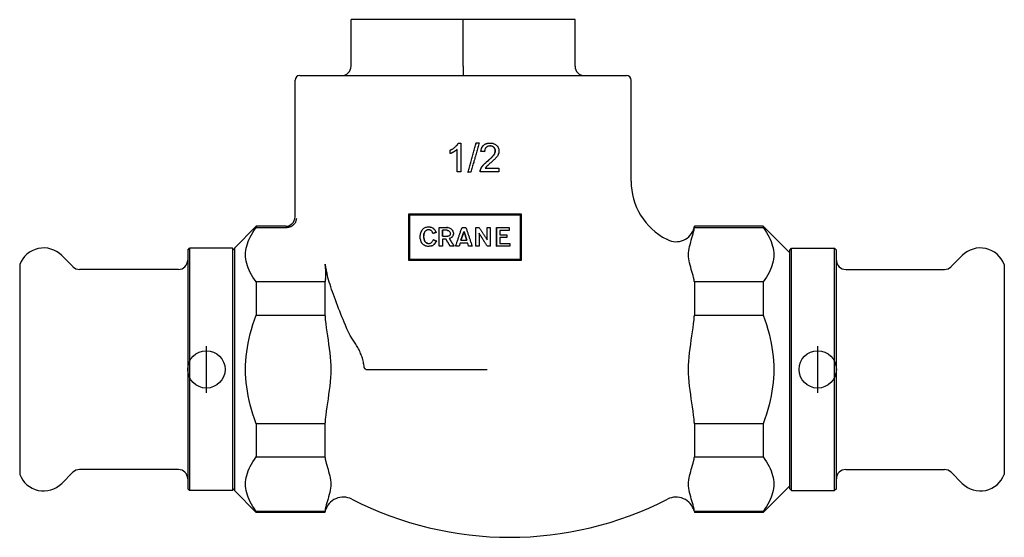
# Model space of a CAD drawing. Header units: millimetres. Extents: x -57 to 3539, y 51 to 338.
# Tile 1 of 3: x 154 to 259, y 197 to 252. Entities that reach past the tile are written whole.
import ezdxf

# ---------------------------------------------------------------- set-up
doc = ezdxf.new("R2010")
doc.units = ezdxf.units.MM
doc.layers.add('DETAIL', color=2, linetype='Continuous')
doc.layers.add('ORIGIN', color=6, linetype='Continuous')

msp = doc.modelspace()

# ---------------------------------------------------------------- linework, layer by layer
at = {"layer": 'DETAIL'}
for p, q in [((201.33, 252.02), (189.33, 252.02)), ((189.33, 247.02), (189.33, 252.02)), ((213.33, 252.02), (201.33, 252.02)), ((201.33, 247.02), (201.33, 252.02)), ((213.33, 247.02), (213.33, 252.02)), ((201.33, 247.02), (201.33, 246.02)), ((183.83, 246.02), (218.83, 246.02)), ((183.33, 230.87), (183.33, 245.52)), ((219.33, 234.71), (219.33, 245.52)), ((200.84, 238.79), (201.08, 238.79)), ((201.08, 238.79), (201.08, 238.79)), ((201.08, 238.79), (201.08, 235.72)), ((201.08, 238.79), (201.08, 235.72)), ((202.75, 238.83), (202.75, 238.83)), ((202.75, 238.83), (203.06, 238.83)), ((204.22, 238.79), (204.24, 238.79)), ((199.95, 237.66), (199.95, 238.02)), ((199.96, 237.66), (199.95, 237.66)), ((200.7, 235.72), (200.7, 238.11)), ((203.24, 237.9), (203.25, 237.9)), ((203.62, 237.86), (203.64, 237.86)), ((201.08, 235.72), (200.7, 235.72)), ((201.08, 235.72), (201.08, 235.72)), ((201.86, 235.67), (201.87, 235.67)), ((202.17, 235.67), (201.87, 235.67)), ((203.17, 235.72), (203.18, 235.72)), ((205.18, 235.72), (203.18, 235.72)), ((203.22, 235.98), (203.23, 235.98)), ((203.7, 236.08), (205.18, 236.08)), ((205.18, 236.08), (205.18, 235.72)), ((195.47, 231.18), (195.47, 226.23)), ((207.61, 231.18), (195.47, 231.18)), ((207.5, 231.07), (195.57, 231.07)), ((195.57, 226.34), (195.57, 231.07)), ((195.6, 231.07), (195.6, 226.34)), ((207.47, 226.34), (207.47, 231.07)), ((207.5, 231.07), (207.5, 226.34)), ((207.61, 226.23), (207.61, 231.18)), ((176.83, 227.52), (179.18, 229.87)), ((179.18, 229.87), (179.18, 229.73)), ((182.33, 229.87), (179.18, 229.87)), ((179.18, 229.73), (182.45, 229.73)), ((196.75, 228.86), (196.76, 228.97)), ((196.76, 228.97), (196.78, 229.07)), ((196.78, 229.07), (196.81, 229.18)), ((196.81, 229.18), (196.86, 229.28)), ((196.86, 229.28), (196.9, 229.37)), ((196.9, 229.37), (196.95, 229.47)), ((196.95, 229.47), (197.01, 229.54)), ((197.01, 229.54), (197.06, 229.6)), ((197.06, 229.6), (197.12, 229.66)), ((197.11, 229.01), (197.1, 228.89)), ((197.15, 229.13), (197.11, 229.01)), ((197.14, 229.01), (197.11, 229.01)), ((197.12, 229.66), (197.19, 229.7)), ((197.14, 229.01), (197.12, 228.89)), ((197.17, 229.13), (197.14, 229.01)), ((197.19, 229.22), (197.15, 229.13)), ((197.17, 229.13), (197.15, 229.13)), ((197.21, 229.22), (197.17, 229.13)), ((197.19, 229.7), (197.27, 229.73)), ((197.23, 229.29), (197.19, 229.22)), ((197.21, 229.22), (197.19, 229.22)), ((197.25, 229.29), (197.21, 229.22)), ((197.28, 229.35), (197.23, 229.29)), ((197.25, 229.29), (197.23, 229.29)), ((197.3, 229.35), (197.25, 229.29)), ((197.27, 229.73), (197.34, 229.77)), ((197.33, 229.39), (197.28, 229.35)), ((197.3, 229.35), (197.28, 229.35)), ((197.35, 229.39), (197.3, 229.35)), ((197.39, 229.43), (197.33, 229.39)), ((197.35, 229.39), (197.33, 229.39)), ((197.34, 229.77), (197.42, 229.78)), ((197.41, 229.43), (197.35, 229.39)), ((197.44, 229.46), (197.39, 229.43)), ((197.41, 229.43), (197.39, 229.43)), ((197.46, 229.46), (197.41, 229.43)), ((197.42, 229.78), (197.52, 229.79)), ((197.5, 229.48), (197.44, 229.46)), ((197.46, 229.46), (197.44, 229.46)), ((197.52, 229.48), (197.46, 229.46)), ((197.56, 229.49), (197.5, 229.48)), ((197.52, 229.79), (197.62, 229.8)), ((197.58, 229.49), (197.52, 229.48)), ((197.62, 229.49), (197.56, 229.49)), ((197.64, 229.8), (197.62, 229.8)), ((197.62, 229.8), (197.72, 229.79)), ((197.68, 229.49), (197.62, 229.49)), ((197.64, 229.8), (197.74, 229.79)), ((197.74, 229.48), (197.68, 229.49)), ((197.72, 229.79), (197.81, 229.78)), ((197.74, 229.79), (197.83, 229.78)), ((197.78, 229.47), (197.74, 229.48)), ((197.83, 229.45), (197.78, 229.47)), ((197.83, 229.78), (197.81, 229.78)), ((197.81, 229.78), (197.9, 229.77)), ((197.83, 229.78), (197.92, 229.77)), ((197.86, 229.43), (197.83, 229.45)), ((197.9, 229.4), (197.86, 229.43)), ((197.92, 229.77), (197.9, 229.77)), ((197.9, 229.77), (197.97, 229.74)), ((197.93, 229.38), (197.9, 229.4)), ((197.92, 229.77), (197.99, 229.74)), ((197.96, 229.36), (197.93, 229.38)), ((198.01, 229.3), (197.96, 229.36)), ((197.99, 229.74), (197.97, 229.74)), ((197.97, 229.74), (198.04, 229.71)), ((197.99, 229.74), (198.06, 229.71)), ((198.05, 229.24), (198.01, 229.3)), ((198.06, 229.71), (198.04, 229.71)), ((198.04, 229.71), (198.11, 229.66)), ((198.07, 229.17), (198.05, 229.24)), ((198.06, 229.71), (198.13, 229.66)), ((198.11, 229.09), (198.07, 229.17)), ((198.13, 229.66), (198.11, 229.66)), ((198.11, 229.66), (198.18, 229.61)), ((198.13, 229.09), (198.11, 229.09)), ((198.13, 229.66), (198.19, 229.61)), ((198.19, 229.61), (198.18, 229.61)), ((198.18, 229.61), (198.24, 229.55)), ((198.19, 229.61), (198.25, 229.55)), ((198.25, 229.55), (198.24, 229.55)), ((198.24, 229.55), (198.3, 229.48)), ((198.25, 229.55), (198.31, 229.48)), ((198.31, 229.48), (198.3, 229.48)), ((198.3, 229.48), (198.35, 229.39)), ((198.31, 229.48), (198.36, 229.39)), ((198.36, 229.39), (198.35, 229.39)), ((198.35, 229.39), (198.39, 229.29)), ((198.36, 229.39), (198.4, 229.29)), ((198.4, 229.29), (198.39, 229.29)), ((198.39, 229.29), (198.42, 229.19)), ((198.4, 229.29), (198.44, 229.19)), ((198.44, 229.19), (198.42, 229.19)), ((198.78, 227.74), (198.77, 229.74)), ((198.77, 229.74), (199.53, 229.74)), ((199.13, 228.79), (199.13, 229.44)), ((199.63, 229.44), (199.13, 229.44)), ((199.14, 229.44), (199.14, 228.79)), ((199.54, 229.74), (199.53, 229.74)), ((199.53, 229.74), (199.64, 229.73)), ((199.54, 229.74), (199.65, 229.73)), ((199.63, 229.44), (199.67, 229.43)), ((199.65, 229.73), (199.64, 229.73)), ((199.64, 229.73), (199.74, 229.72)), ((199.65, 229.73), (199.75, 229.72)), ((199.67, 229.43), (199.7, 229.43)), ((199.7, 229.43), (199.73, 229.42)), ((199.73, 229.42), (199.76, 229.4)), ((199.75, 229.72), (199.74, 229.72)), ((199.74, 229.72), (199.83, 229.7)), ((199.75, 229.72), (199.84, 229.7)), ((199.76, 229.4), (199.79, 229.38)), ((199.79, 229.38), (199.82, 229.37)), ((199.82, 229.37), (199.87, 229.32)), ((199.84, 229.7), (199.83, 229.7)), ((199.83, 229.7), (199.91, 229.66)), ((199.84, 229.7), (199.92, 229.66)), ((199.87, 229.32), (199.91, 229.26)), ((199.91, 229.66), (199.99, 229.63)), ((199.91, 229.26), (199.94, 229.19)), ((199.92, 229.66), (199.99, 229.63)), ((199.94, 228.95), (199.92, 228.91)), ((199.94, 229.19), (199.96, 229.13)), ((199.96, 229), (199.94, 228.95)), ((199.96, 229.13), (199.97, 229.06)), ((199.97, 229.06), (199.96, 229)), ((199.99, 229.63), (200.06, 229.58)), ((199.99, 229.63), (199.99, 229.63)), ((199.99, 229.63), (200.05, 229.58)), ((200.06, 229.58), (200.05, 229.58)), ((200.05, 229.58), (200.12, 229.52)), ((200.06, 229.58), (200.12, 229.52)), ((200.12, 229.52), (200.18, 229.45)), ((200.12, 229.52), (200.12, 229.52)), ((200.12, 229.52), (200.18, 229.45)), ((200.18, 229.45), (200.24, 229.35)), ((200.18, 229.45), (200.18, 229.45)), ((200.18, 229.45), (200.24, 229.35)), ((200.24, 229.35), (200.28, 229.24)), ((200.24, 229.35), (200.24, 229.35)), ((200.24, 229.35), (200.27, 229.24)), ((200.28, 228.97), (200.25, 228.9)), ((200.28, 228.97), (200.26, 228.9)), ((200.28, 229.24), (200.27, 229.24)), ((200.27, 229.24), (200.29, 229.13)), ((200.28, 229.24), (200.29, 229.13)), ((200.29, 229.03), (200.28, 228.97)), ((200.29, 229.03), (200.28, 228.97)), ((200.28, 228.97), (200.28, 228.97)), ((200.29, 229.13), (200.29, 229.03)), ((200.29, 229.13), (200.29, 229.13)), ((200.29, 229.13), (200.29, 229.03)), ((200.29, 229.03), (200.29, 229.03)), ((201.11, 228.36), (201.41, 229.28)), ((201.33, 229.03), (201.11, 228.36)), ((201.22, 229.73), (201.64, 229.73)), ((201.45, 229.28), (201.41, 229.28)), ((201.74, 228.36), (201.45, 229.28)), ((201.45, 229.28), (201.74, 228.36)), ((202.7, 227.74), (202.7, 229.73)), ((202.7, 229.73), (202.71, 229.73)), ((202.71, 229.73), (203.05, 229.73)), ((202.71, 227.74), (202.71, 229.73)), ((203.04, 229.13), (203.04, 227.74)), ((203.9, 228.44), (203.9, 229.74)), ((203.9, 229.74), (203.92, 229.74)), ((203.92, 228.42), (203.92, 229.74)), ((203.92, 229.74), (204.25, 229.74)), ((204.25, 229.74), (204.25, 227.74)), ((204.92, 227.73), (204.92, 229.73)), ((204.92, 229.73), (204.94, 229.73)), ((204.94, 229.73), (206.28, 229.73)), ((204.94, 227.73), (204.94, 229.73)), ((206.28, 229.43), (205.27, 229.43)), ((205.27, 229.43), (205.27, 228.94)), ((205.27, 228.94), (206.03, 228.94)), ((206.03, 228.94), (206.03, 228.65)), ((206.28, 229.73), (206.28, 229.43)), ((226.08, 229.69), (226.13, 229.87)), ((226.13, 229.87), (226.13, 229.73)), ((233.48, 229.87), (226.13, 229.87)), ((226.13, 229.73), (233.48, 229.73)), ((233.48, 229.87), (233.48, 229.73)), ((236.33, 227.02), (233.48, 229.87)), ((196.74, 228.76), (196.75, 228.86)), ((196.75, 228.55), (196.74, 228.76)), ((196.79, 228.37), (196.75, 228.55)), ((196.85, 228.2), (196.79, 228.37)), ((197.01, 227.96), (196.93, 228.06)), ((197.08, 227.89), (197.01, 227.96)), ((197.17, 227.83), (197.08, 227.89)), ((197.1, 228.89), (197.09, 228.75)), ((197.11, 228.75), (197.09, 228.75)), ((197.09, 228.75), (197.1, 228.61)), ((197.12, 228.89), (197.1, 228.89)), ((197.12, 228.61), (197.1, 228.61)), ((197.1, 228.61), (197.12, 228.47)), ((197.12, 228.89), (197.11, 228.75)), ((197.11, 228.75), (197.12, 228.61)), ((197.12, 228.61), (197.15, 228.47)), ((197.15, 228.47), (197.12, 228.47)), ((197.12, 228.47), (197.17, 228.33)), ((197.15, 228.47), (197.19, 228.33)), ((197.19, 228.33), (197.17, 228.33)), ((197.17, 228.33), (197.22, 228.23)), ((197.19, 228.33), (197.25, 228.23)), ((197.25, 228.23), (197.22, 228.23)), ((197.22, 228.23), (197.26, 228.19)), ((197.25, 228.23), (197.28, 228.19)), ((197.28, 228.19), (197.26, 228.19)), ((197.26, 228.19), (197.29, 228.15)), ((197.28, 228.19), (197.31, 228.15)), ((197.31, 228.15), (197.29, 228.15)), ((197.29, 228.15), (197.33, 228.12)), ((197.31, 228.15), (197.35, 228.12)), ((197.35, 228.12), (197.33, 228.12)), ((197.33, 228.12), (197.38, 228.09)), ((197.35, 228.12), (197.4, 228.09)), ((197.4, 228.09), (197.38, 228.09)), ((197.38, 228.09), (197.44, 228.06)), ((197.4, 228.09), (197.46, 228.06)), ((197.46, 228.06), (197.44, 228.06)), ((197.44, 228.06), (197.49, 228.04)), ((197.46, 228.06), (197.51, 228.04)), ((197.51, 228.04), (197.49, 228.04)), ((197.49, 228.04), (197.56, 228.03)), ((197.51, 228.04), (197.58, 228.03)), ((197.56, 228.03), (197.63, 228.02)), ((197.58, 228.03), (197.65, 228.02)), ((197.63, 228.02), (197.69, 228.02)), ((197.69, 228.02), (197.75, 228.03)), ((197.75, 228.03), (197.8, 228.05)), ((197.8, 228.05), (197.85, 228.07)), ((197.85, 228.07), (197.9, 228.09)), ((197.9, 228.09), (197.94, 228.12)), ((197.94, 228.12), (197.97, 228.16)), ((197.97, 228.16), (198.01, 228.19)), ((198.01, 228.19), (198.06, 228.26)), ((198.06, 228.26), (198.09, 228.32)), ((198.09, 228.32), (198.12, 228.37)), ((198.12, 228.37), (198.14, 228.42)), ((198.16, 228.42), (198.14, 228.42)), ((198.21, 227.9), (198.16, 227.86)), ((198.23, 227.9), (198.18, 227.86)), ((198.3, 228), (198.21, 227.9)), ((198.23, 227.9), (198.21, 227.9)), ((198.31, 228), (198.23, 227.9)), ((198.36, 228.11), (198.3, 228)), ((198.31, 228), (198.3, 228)), ((198.38, 228.11), (198.31, 228)), ((198.41, 228.2), (198.36, 228.11)), ((198.38, 228.11), (198.36, 228.11)), ((198.43, 228.2), (198.38, 228.11)), ((198.46, 228.29), (198.41, 228.2)), ((198.43, 228.2), (198.41, 228.2)), ((198.47, 228.29), (198.43, 228.2)), ((198.47, 228.29), (198.46, 228.29)), ((199.13, 228.79), (199.71, 228.79)), ((199.49, 228.5), (199.13, 228.5)), ((199.13, 228.5), (199.13, 227.74)), ((199.14, 228.5), (199.14, 227.74)), ((199.76, 228.8), (199.71, 228.79)), ((199.8, 228.82), (199.76, 228.8)), ((199.83, 228.83), (199.8, 228.82)), ((199.86, 228.85), (199.83, 228.83)), ((199.88, 228.87), (199.86, 228.85)), ((199.92, 228.56), (199.86, 228.54)), ((199.87, 228.54), (199.86, 228.54)), ((199.93, 228.56), (199.87, 228.54)), ((199.9, 228.89), (199.88, 228.87)), ((199.92, 228.91), (199.9, 228.89)), ((199.98, 228.59), (199.92, 228.56)), ((199.93, 228.56), (199.92, 228.56)), ((199.98, 228.59), (199.93, 228.56)), ((200.03, 228.61), (199.98, 228.59)), ((200.02, 228.61), (199.98, 228.59)), ((199.98, 228.59), (199.98, 228.59)), ((200.06, 228.65), (200.02, 228.61)), ((200.03, 228.61), (200.02, 228.61)), ((200.07, 228.65), (200.03, 228.61)), ((200.11, 228.67), (200.06, 228.65)), ((200.07, 228.65), (200.06, 228.65)), ((200.11, 228.67), (200.07, 228.65)), ((200.15, 228.71), (200.11, 228.67)), ((200.14, 228.71), (200.11, 228.67)), ((200.11, 228.67), (200.11, 228.67)), ((200.17, 228.74), (200.14, 228.71)), ((200.15, 228.71), (200.14, 228.71)), ((200.17, 228.74), (200.15, 228.71)), ((200.2, 228.77), (200.17, 228.74)), ((200.19, 228.77), (200.17, 228.74)), ((200.17, 228.74), (200.17, 228.74)), ((200.23, 228.83), (200.19, 228.77)), ((200.2, 228.77), (200.19, 228.77)), ((200.23, 228.83), (200.2, 228.77)), ((200.26, 228.9), (200.23, 228.83)), ((200.25, 228.9), (200.23, 228.83)), ((200.23, 228.83), (200.23, 228.83)), ((201.01, 228.06), (200.91, 227.74)), ((201.01, 228.06), (200.91, 227.74)), ((201.84, 228.06), (201.01, 228.06)), ((201.11, 228.36), (201.74, 228.36)), ((201.93, 227.74), (201.83, 228.06)), ((201.93, 227.74), (201.84, 228.06)), ((206.03, 228.65), (205.27, 228.65)), ((205.27, 228.65), (205.27, 228.03)), ((205.27, 228.03), (206.35, 228.03)), ((206.35, 228.03), (206.35, 227.73)), ((171.83, 227.32), (172.03, 227.52)), ((171.83, 227.32), (171.83, 201.72)), ((172.03, 227.52), (172.03, 201.52)), ((176.63, 227.52), (172.03, 227.52)), ((176.63, 227.52), (176.63, 201.52)), ((176.83, 227.32), (176.63, 227.52)), ((176.83, 227.52), (176.83, 201.52)), ((197.27, 227.78), (197.17, 227.83)), ((197.36, 227.75), (197.27, 227.78)), ((197.45, 227.73), (197.36, 227.75)), ((197.55, 227.71), (197.45, 227.73)), ((197.64, 227.71), (197.55, 227.71)), ((197.72, 227.72), (197.64, 227.71)), ((197.66, 227.71), (197.64, 227.71)), ((197.74, 227.72), (197.66, 227.71)), ((197.8, 227.73), (197.72, 227.72)), ((197.74, 227.72), (197.72, 227.72)), ((197.82, 227.73), (197.74, 227.72)), ((197.88, 227.74), (197.8, 227.73)), ((197.9, 227.74), (197.82, 227.73)), ((197.96, 227.76), (197.88, 227.74)), ((197.9, 227.74), (197.88, 227.74)), ((197.97, 227.76), (197.9, 227.74)), ((198.02, 227.78), (197.96, 227.76)), ((197.97, 227.76), (197.96, 227.76)), ((198.04, 227.78), (197.97, 227.76)), ((198.09, 227.82), (198.02, 227.78)), ((198.04, 227.78), (198.02, 227.78)), ((198.11, 227.82), (198.04, 227.78)), ((198.16, 227.86), (198.09, 227.82)), ((198.11, 227.82), (198.09, 227.82)), ((198.18, 227.86), (198.11, 227.82)), ((198.18, 227.86), (198.16, 227.86)), ((199.13, 227.74), (198.78, 227.74)), ((199.14, 227.74), (199.13, 227.74)), ((200.36, 227.74), (199.95, 227.74)), ((200.37, 227.74), (200.36, 227.74)), ((200.91, 227.74), (200.54, 227.74)), ((200.91, 227.74), (200.91, 227.74)), ((202.3, 227.74), (201.93, 227.74)), ((201.93, 227.74), (201.93, 227.74)), ((202.7, 227.74), (202.71, 227.74)), ((203.04, 227.74), (202.71, 227.74)), ((203.91, 227.74), (203.93, 227.74)), ((204.25, 227.74), (203.93, 227.74)), ((204.92, 227.73), (204.94, 227.73)), ((206.35, 227.73), (204.94, 227.73)), ((236.33, 227.32), (236.53, 227.52)), ((236.33, 201.72), (236.33, 227.32)), ((236.53, 201.52), (236.53, 227.52)), ((236.53, 227.52), (241.13, 227.52)), ((241.13, 201.52), (241.13, 227.52)), ((241.33, 227.32), (241.13, 227.52)), ((241.33, 201.72), (241.33, 227.32)), ((159.53, 225.54), (158.33, 226.74)), ((195.47, 226.23), (207.61, 226.23)), ((195.57, 226.34), (207.5, 226.34)), ((253.62, 225.54), (254.82, 226.74)), ((153.83, 225.77), (153.83, 203.27)), ((170.83, 225.24), (160.24, 225.24)), ((242.33, 225.24), (252.91, 225.24)), ((259.33, 203.27), (259.33, 225.77)), ((179.18, 223.9), (179.18, 220.35)), ((186.53, 223.9), (179.18, 223.9)), ((186.53, 223.9), (186.53, 220.35)), ((226.13, 223.9), (226.13, 220.35)), ((233.48, 223.9), (226.13, 223.9)), ((233.48, 223.9), (233.48, 220.35)), ((179.18, 220.35), (186.53, 220.35)), ((226.13, 220.35), (233.48, 220.35)), ((190.93, 214.52), (202.55, 214.52)), ((202.55, 214.52), (203.93, 214.52)), ((179.18, 208.69), (179.18, 205.13)), ((186.53, 208.69), (179.18, 208.69)), ((186.53, 208.69), (186.53, 205.13)), ((226.13, 208.69), (226.13, 205.13)), ((233.48, 208.69), (226.13, 208.69)), ((233.48, 208.69), (233.48, 205.13)), ((179.18, 205.13), (186.53, 205.13)), ((226.13, 205.13), (233.48, 205.13)), ((170.83, 203.79), (160.24, 203.79)), ((242.33, 203.79), (252.91, 203.79)), ((159.53, 203.5), (158.33, 202.29)), ((253.62, 203.5), (254.82, 202.29)), ((171.83, 201.72), (172.03, 201.52)), ((176.63, 201.52), (172.03, 201.52)), ((176.83, 201.72), (176.63, 201.52)), ((176.83, 201.52), (179.18, 199.17)), ((236.33, 202.02), (233.48, 199.17)), ((236.33, 201.72), (236.53, 201.52)), ((236.53, 201.52), (241.13, 201.52)), ((241.33, 201.72), (241.13, 201.52)), ((179.18, 199.3), (179.18, 199.17)), ((186.53, 199.3), (179.18, 199.3)), ((186.53, 199.17), (179.18, 199.17)), ((186.57, 199.34), (186.53, 199.17)), ((186.53, 199.3), (186.53, 199.17)), ((226.08, 199.34), (226.13, 199.17)), ((226.13, 199.3), (226.13, 199.17)), ((233.48, 199.3), (226.13, 199.3)), ((233.48, 199.17), (226.13, 199.17)), ((233.48, 199.3), (233.48, 199.17))]:
    msp.add_line(p, q, dxfattribs=at)
at = {"layer": 'DETAIL', "flags": 128}
for points in [[(199.95, 238.02), (200, 238.05), (200.05, 238.07), (200.1, 238.1), (200.15, 238.13), (200.2, 238.15), (200.25, 238.18), (200.29, 238.21), (200.34, 238.24), (200.38, 238.28), (200.42, 238.31), (200.46, 238.34), (200.5, 238.38), (200.54, 238.41), (200.58, 238.45), (200.61, 238.48), (200.64, 238.52), (200.67, 238.55), (200.7, 238.58), (200.73, 238.62), (200.76, 238.65), (200.78, 238.69), (200.8, 238.72), (200.82, 238.75), (200.84, 238.79)], [(201.86, 235.67), (201.9, 235.8), (201.94, 235.94), (201.97, 236.07), (202.01, 236.2), (202.05, 236.33), (202.08, 236.46), (202.12, 236.59), (202.16, 236.72), (202.19, 236.85), (202.23, 236.99), (202.27, 237.12), (202.3, 237.25), (202.34, 237.38), (202.38, 237.51), (202.42, 237.64), (202.45, 237.77), (202.49, 237.91), (202.53, 238.04), (202.56, 238.17), (202.6, 238.3), (202.64, 238.43), (202.67, 238.56), (202.71, 238.69), (202.75, 238.83)], [(201.87, 235.67), (201.9, 235.8), (201.94, 235.94), (201.98, 236.07), (202.01, 236.2), (202.05, 236.33), (202.09, 236.46), (202.13, 236.59), (202.16, 236.72), (202.2, 236.85), (202.24, 236.99), (202.27, 237.12), (202.31, 237.25), (202.35, 237.38), (202.38, 237.51), (202.42, 237.64), (202.46, 237.77), (202.49, 237.91), (202.53, 238.04), (202.57, 238.17), (202.61, 238.3), (202.64, 238.43), (202.68, 238.56), (202.72, 238.69), (202.75, 238.83)], [(203.06, 238.83), (203.02, 238.69), (202.98, 238.56), (202.95, 238.43), (202.91, 238.3), (202.87, 238.17), (202.83, 238.04), (202.8, 237.91), (202.76, 237.77), (202.72, 237.64), (202.69, 237.51), (202.65, 237.38), (202.61, 237.25), (202.58, 237.12), (202.54, 236.99), (202.5, 236.85), (202.47, 236.72), (202.43, 236.59), (202.39, 236.46), (202.35, 236.33), (202.32, 236.2), (202.28, 236.07), (202.24, 235.94), (202.21, 235.8), (202.17, 235.67)], [(203.24, 237.9), (203.25, 237.97), (203.26, 238.04), (203.27, 238.11), (203.29, 238.17), (203.31, 238.23), (203.33, 238.28), (203.36, 238.34), (203.39, 238.39), (203.42, 238.43), (203.46, 238.48), (203.5, 238.52), (203.54, 238.56), (203.58, 238.6), (203.63, 238.63), (203.68, 238.66), (203.73, 238.69), (203.78, 238.71), (203.84, 238.73), (203.89, 238.75), (203.96, 238.76), (204.02, 238.77), (204.08, 238.78), (204.15, 238.78), (204.22, 238.79)], [(203.25, 237.9), (203.26, 237.97), (203.27, 238.04), (203.28, 238.11), (203.3, 238.17), (203.32, 238.23), (203.35, 238.28), (203.37, 238.34), (203.4, 238.39), (203.43, 238.43), (203.47, 238.48), (203.51, 238.52), (203.55, 238.56), (203.59, 238.6), (203.64, 238.63), (203.69, 238.66), (203.74, 238.69), (203.79, 238.71), (203.85, 238.73), (203.91, 238.75), (203.97, 238.76), (204.03, 238.77), (204.1, 238.78), (204.17, 238.78), (204.24, 238.79)], [(204.23, 238.48), (204.19, 238.48), (204.14, 238.47), (204.1, 238.47), (204.06, 238.46), (204.02, 238.45), (203.99, 238.44), (203.95, 238.42), (203.92, 238.4), (203.89, 238.38), (203.86, 238.36), (203.83, 238.34), (203.8, 238.31), (203.77, 238.29), (203.75, 238.26), (203.73, 238.22), (203.71, 238.19), (203.69, 238.16), (203.68, 238.12), (203.67, 238.08), (203.66, 238.04), (203.65, 238), (203.64, 237.96), (203.64, 237.91), (203.64, 237.86)], [(204.78, 237.95), (204.78, 237.99), (204.77, 238.02), (204.77, 238.05), (204.76, 238.09), (204.75, 238.12), (204.74, 238.15), (204.73, 238.18), (204.71, 238.21), (204.69, 238.24), (204.67, 238.27), (204.65, 238.3), (204.62, 238.32), (204.6, 238.35), (204.57, 238.37), (204.54, 238.39), (204.51, 238.41), (204.48, 238.42), (204.45, 238.44), (204.41, 238.45), (204.38, 238.46), (204.34, 238.47), (204.3, 238.47), (204.26, 238.47), (204.22, 238.48)], [(204.8, 237.95), (204.8, 237.99), (204.79, 238.02), (204.79, 238.06), (204.78, 238.09), (204.77, 238.12), (204.76, 238.15), (204.74, 238.18), (204.73, 238.21), (204.71, 238.24), (204.69, 238.27), (204.67, 238.3), (204.64, 238.32), (204.61, 238.35), (204.58, 238.37), (204.56, 238.39), (204.52, 238.41), (204.49, 238.42), (204.46, 238.44), (204.42, 238.45), (204.39, 238.46), (204.35, 238.47), (204.31, 238.47), (204.27, 238.48), (204.23, 238.48)], [(204.24, 238.79), (204.31, 238.78), (204.38, 238.78), (204.44, 238.77), (204.51, 238.76), (204.57, 238.74), (204.63, 238.72), (204.68, 238.7), (204.74, 238.68), (204.79, 238.65), (204.84, 238.62), (204.88, 238.58), (204.93, 238.54), (204.97, 238.5), (205, 238.46), (205.04, 238.41), (205.07, 238.37), (205.09, 238.32), (205.11, 238.27), (205.13, 238.22), (205.15, 238.17), (205.16, 238.11), (205.17, 238.06), (205.18, 238), (205.18, 237.94)], [(200.7, 238.11), (200.68, 238.09), (200.66, 238.07), (200.63, 238.05), (200.6, 238.02), (200.57, 238), (200.55, 237.98), (200.52, 237.96), (200.48, 237.94), (200.45, 237.92), (200.42, 237.9), (200.38, 237.87), (200.35, 237.85), (200.31, 237.83), (200.27, 237.81), (200.24, 237.79), (200.2, 237.77), (200.17, 237.76), (200.14, 237.74), (200.1, 237.72), (200.07, 237.71), (200.04, 237.69), (200.01, 237.68), (199.98, 237.67), (199.95, 237.66)], [(200.7, 238.11), (200.68, 238.08), (200.66, 238.06), (200.63, 238.04), (200.6, 238.02), (200.58, 238), (200.55, 237.98), (200.52, 237.96), (200.49, 237.94), (200.45, 237.91), (200.42, 237.89), (200.38, 237.87), (200.35, 237.85), (200.31, 237.83), (200.28, 237.81), (200.24, 237.79), (200.21, 237.77), (200.18, 237.75), (200.14, 237.74), (200.11, 237.72), (200.08, 237.71), (200.05, 237.69), (200.02, 237.68), (199.99, 237.67), (199.96, 237.66)], [(203.62, 237.86), (203.61, 237.87), (203.59, 237.87), (203.58, 237.87), (203.56, 237.87), (203.54, 237.87), (203.53, 237.87), (203.51, 237.88), (203.5, 237.88), (203.48, 237.88), (203.46, 237.88), (203.45, 237.88), (203.43, 237.88), (203.42, 237.89), (203.4, 237.89), (203.38, 237.89), (203.37, 237.89), (203.35, 237.89), (203.34, 237.89), (203.32, 237.9), (203.3, 237.9), (203.29, 237.9), (203.27, 237.9), (203.26, 237.9), (203.24, 237.9)], [(203.64, 237.86), (203.62, 237.87), (203.6, 237.87), (203.59, 237.87), (203.57, 237.87), (203.56, 237.87), (203.54, 237.87), (203.52, 237.88), (203.51, 237.88), (203.49, 237.88), (203.48, 237.88), (203.46, 237.88), (203.44, 237.88), (203.43, 237.89), (203.41, 237.89), (203.4, 237.89), (203.38, 237.89), (203.36, 237.89), (203.35, 237.89), (203.33, 237.9), (203.32, 237.9), (203.3, 237.9), (203.28, 237.9), (203.27, 237.9), (203.25, 237.9)], [(203.95, 236.85), (204.03, 236.92), (204.1, 236.98), (204.17, 237.05), (204.24, 237.11), (204.3, 237.16), (204.36, 237.22), (204.41, 237.27), (204.46, 237.32), (204.5, 237.37), (204.54, 237.41), (204.58, 237.46), (204.61, 237.5), (204.63, 237.54), (204.66, 237.58), (204.68, 237.61), (204.7, 237.65), (204.72, 237.69), (204.74, 237.73), (204.75, 237.77), (204.76, 237.8), (204.77, 237.84), (204.77, 237.88), (204.78, 237.91), (204.78, 237.95)], [(203.96, 236.85), (204.04, 236.92), (204.12, 236.98), (204.19, 237.05), (204.25, 237.11), (204.32, 237.16), (204.37, 237.22), (204.43, 237.27), (204.47, 237.32), (204.52, 237.37), (204.56, 237.41), (204.59, 237.46), (204.63, 237.5), (204.65, 237.54), (204.68, 237.58), (204.7, 237.61), (204.72, 237.65), (204.74, 237.69), (204.75, 237.73), (204.77, 237.77), (204.78, 237.8), (204.79, 237.84), (204.79, 237.88), (204.8, 237.91), (204.8, 237.95)], [(205.18, 237.94), (205.18, 237.89), (205.17, 237.85), (205.17, 237.8), (205.16, 237.76), (205.15, 237.71), (205.14, 237.67), (205.12, 237.62), (205.1, 237.58), (205.08, 237.53), (205.06, 237.49), (205.04, 237.44), (205.01, 237.4), (204.97, 237.35), (204.94, 237.3), (204.9, 237.26), (204.86, 237.21), (204.81, 237.16), (204.76, 237.1), (204.7, 237.04), (204.63, 236.98), (204.56, 236.91), (204.47, 236.83), (204.39, 236.75), (204.29, 236.67)], [(203.22, 235.98), (203.23, 236.02), (203.24, 236.05), (203.26, 236.09), (203.28, 236.12), (203.3, 236.16), (203.31, 236.19), (203.34, 236.22), (203.36, 236.26), (203.38, 236.29), (203.41, 236.32), (203.43, 236.36), (203.46, 236.39), (203.49, 236.42), (203.52, 236.46), (203.55, 236.49), (203.59, 236.53), (203.63, 236.57), (203.67, 236.6), (203.71, 236.64), (203.75, 236.68), (203.8, 236.72), (203.84, 236.77), (203.89, 236.81), (203.95, 236.85)], [(203.23, 235.98), (203.24, 236.02), (203.25, 236.05), (203.27, 236.09), (203.29, 236.12), (203.31, 236.16), (203.33, 236.19), (203.35, 236.22), (203.37, 236.26), (203.39, 236.29), (203.42, 236.32), (203.44, 236.36), (203.47, 236.39), (203.5, 236.42), (203.53, 236.46), (203.57, 236.49), (203.6, 236.53), (203.64, 236.57), (203.68, 236.6), (203.72, 236.64), (203.76, 236.68), (203.81, 236.72), (203.86, 236.77), (203.91, 236.81), (203.96, 236.85)], [(204.29, 236.67), (204.23, 236.62), (204.18, 236.58), (204.14, 236.54), (204.09, 236.5), (204.05, 236.47), (204.01, 236.43), (203.98, 236.4), (203.95, 236.38), (203.92, 236.35), (203.9, 236.33), (203.88, 236.31), (203.86, 236.29), (203.84, 236.27), (203.83, 236.25), (203.81, 236.24), (203.8, 236.22), (203.79, 236.2), (203.77, 236.19), (203.76, 236.17), (203.75, 236.15), (203.74, 236.14), (203.72, 236.12), (203.71, 236.1), (203.7, 236.08)], [(203.17, 235.72), (203.17, 235.74), (203.17, 235.75), (203.17, 235.76), (203.17, 235.77), (203.17, 235.78), (203.17, 235.79), (203.17, 235.8), (203.17, 235.81), (203.18, 235.82), (203.18, 235.83), (203.18, 235.85), (203.18, 235.86), (203.18, 235.87), (203.18, 235.88), (203.19, 235.89), (203.19, 235.9), (203.19, 235.91), (203.19, 235.92), (203.2, 235.93), (203.2, 235.94), (203.2, 235.95), (203.21, 235.96), (203.21, 235.97), (203.22, 235.98)], [(203.18, 235.72), (203.18, 235.74), (203.18, 235.75), (203.18, 235.76), (203.18, 235.77), (203.18, 235.78), (203.18, 235.79), (203.18, 235.8), (203.18, 235.81), (203.19, 235.82), (203.19, 235.83), (203.19, 235.85), (203.19, 235.86), (203.19, 235.87), (203.19, 235.88), (203.2, 235.89), (203.2, 235.9), (203.2, 235.91), (203.2, 235.92), (203.21, 235.93), (203.21, 235.94), (203.21, 235.95), (203.22, 235.96), (203.22, 235.97), (203.23, 235.98)], [(183.47, 230.69), (183.46, 230.63), (183.45, 230.57), (183.44, 230.51), (183.43, 230.45), (183.41, 230.4), (183.38, 230.34), (183.36, 230.28), (183.33, 230.23), (183.29, 230.18), (183.26, 230.13), (183.22, 230.08), (183.17, 230.04), (183.13, 229.99), (183.08, 229.95), (183.03, 229.91), (182.98, 229.88), (182.92, 229.85), (182.86, 229.82), (182.81, 229.8), (182.75, 229.78), (182.68, 229.76), (182.62, 229.75), (182.56, 229.74), (182.5, 229.73)], [(179.18, 223.9), (178.99, 224.16), (178.81, 224.42), (178.66, 224.67), (178.53, 224.91), (178.41, 225.16), (178.3, 225.4), (178.22, 225.64), (178.15, 225.88), (178.09, 226.11), (178.06, 226.35), (178.03, 226.58), (178.03, 226.81), (178.03, 227.05), (178.06, 227.28), (178.09, 227.52), (178.15, 227.75), (178.22, 227.99), (178.3, 228.23), (178.41, 228.47), (178.53, 228.71), (178.66, 228.96), (178.81, 229.21), (178.99, 229.47), (179.18, 229.73)], [(182.45, 229.73), (182.45, 229.73), (182.46, 229.73), (182.46, 229.73), (182.46, 229.73), (182.46, 229.73), (182.46, 229.73), (182.47, 229.73), (182.47, 229.73), (182.47, 229.73), (182.47, 229.73), (182.47, 229.73), (182.47, 229.73), (182.48, 229.73), (182.48, 229.73), (182.48, 229.73), (182.48, 229.73), (182.48, 229.73), (182.49, 229.73), (182.49, 229.73), (182.49, 229.73), (182.49, 229.73), (182.49, 229.73), (182.5, 229.73), (182.5, 229.73)], [(198.42, 229.19), (198.41, 229.19), (198.4, 229.19), (198.38, 229.18), (198.37, 229.18), (198.36, 229.17), (198.34, 229.17), (198.33, 229.16), (198.32, 229.16), (198.3, 229.16), (198.29, 229.15), (198.28, 229.15), (198.27, 229.14), (198.25, 229.14), (198.24, 229.13), (198.23, 229.13), (198.21, 229.13), (198.2, 229.12), (198.19, 229.12), (198.17, 229.11), (198.16, 229.11), (198.15, 229.1), (198.13, 229.1), (198.12, 229.1), (198.11, 229.09)], [(198.44, 229.19), (198.43, 229.19), (198.41, 229.19), (198.4, 229.18), (198.39, 229.18), (198.37, 229.17), (198.36, 229.17), (198.35, 229.16), (198.33, 229.16), (198.32, 229.16), (198.31, 229.15), (198.3, 229.15), (198.28, 229.14), (198.27, 229.14), (198.26, 229.13), (198.24, 229.13), (198.23, 229.13), (198.22, 229.12), (198.2, 229.12), (198.19, 229.11), (198.18, 229.11), (198.17, 229.1), (198.15, 229.1), (198.14, 229.1), (198.13, 229.09)], [(200.54, 227.74), (200.56, 227.82), (200.59, 227.91), (200.62, 227.99), (200.65, 228.07), (200.68, 228.15), (200.71, 228.24), (200.73, 228.32), (200.76, 228.4), (200.79, 228.49), (200.82, 228.57), (200.85, 228.65), (200.88, 228.74), (200.9, 228.82), (200.93, 228.9), (200.96, 228.99), (200.99, 229.07), (201.02, 229.15), (201.05, 229.23), (201.07, 229.32), (201.1, 229.4), (201.13, 229.48), (201.16, 229.57), (201.19, 229.65), (201.22, 229.73)], [(201.64, 229.73), (201.67, 229.65), (201.69, 229.57), (201.72, 229.48), (201.75, 229.4), (201.78, 229.32), (201.8, 229.23), (201.83, 229.15), (201.86, 229.07), (201.89, 228.99), (201.91, 228.9), (201.94, 228.82), (201.97, 228.74), (202, 228.65), (202.02, 228.57), (202.05, 228.49), (202.08, 228.4), (202.11, 228.32), (202.13, 228.24), (202.16, 228.15), (202.19, 228.07), (202.22, 227.99), (202.24, 227.91), (202.27, 227.82), (202.3, 227.74)], [(203.93, 227.74), (203.89, 227.8), (203.85, 227.85), (203.82, 227.91), (203.78, 227.97), (203.74, 228.03), (203.7, 228.09), (203.67, 228.14), (203.63, 228.2), (203.59, 228.26), (203.56, 228.32), (203.52, 228.37), (203.48, 228.43), (203.45, 228.49), (203.41, 228.55), (203.37, 228.61), (203.33, 228.66), (203.3, 228.72), (203.26, 228.78), (203.22, 228.84), (203.19, 228.89), (203.15, 228.95), (203.11, 229.01), (203.08, 229.07), (203.04, 229.13)], [(203.91, 227.74), (203.88, 227.8), (203.84, 227.85), (203.8, 227.91), (203.77, 227.97), (203.73, 228.02), (203.69, 228.08), (203.66, 228.14), (203.62, 228.2), (203.59, 228.25), (203.55, 228.31), (203.51, 228.37), (203.48, 228.42), (203.44, 228.48), (203.4, 228.54), (203.37, 228.6), (203.33, 228.65), (203.29, 228.71), (203.26, 228.77), (203.22, 228.83), (203.18, 228.88), (203.15, 228.94), (203.11, 229), (203.07, 229.05), (203.04, 229.11)], [(203.05, 229.73), (203.08, 229.68), (203.12, 229.62), (203.16, 229.57), (203.19, 229.51), (203.23, 229.46), (203.26, 229.4), (203.3, 229.35), (203.34, 229.29), (203.37, 229.24), (203.41, 229.18), (203.45, 229.13), (203.48, 229.07), (203.52, 229.02), (203.56, 228.96), (203.59, 228.91), (203.63, 228.85), (203.66, 228.8), (203.7, 228.74), (203.74, 228.69), (203.77, 228.63), (203.81, 228.58), (203.85, 228.52), (203.88, 228.47), (203.92, 228.42)], [(226.08, 224.14), (226.03, 224.37), (225.98, 224.59), (225.92, 224.8), (225.85, 225.02), (225.78, 225.24), (225.72, 225.47), (225.65, 225.7), (225.59, 225.93), (225.55, 226.15), (225.51, 226.38), (225.49, 226.6), (225.48, 226.81), (225.49, 227.03), (225.51, 227.25), (225.55, 227.47), (225.59, 227.7), (225.65, 227.93), (225.72, 228.16), (225.78, 228.39), (225.85, 228.61), (225.92, 228.83), (225.98, 229.04), (226.03, 229.26), (226.08, 229.49)], [(226.08, 229.49), (226.08, 229.5), (226.08, 229.51), (226.08, 229.52), (226.09, 229.53), (226.09, 229.54), (226.09, 229.55), (226.09, 229.56), (226.09, 229.57), (226.1, 229.58), (226.1, 229.59), (226.1, 229.6), (226.1, 229.61), (226.1, 229.62), (226.11, 229.63), (226.11, 229.64), (226.11, 229.65), (226.11, 229.66), (226.11, 229.67), (226.12, 229.68), (226.12, 229.69), (226.12, 229.7), (226.12, 229.71), (226.12, 229.72), (226.13, 229.73)], [(233.48, 229.73), (233.67, 229.47), (233.84, 229.21), (233.99, 228.96), (234.13, 228.71), (234.24, 228.47), (234.35, 228.23), (234.43, 227.99), (234.5, 227.75), (234.56, 227.52), (234.59, 227.28), (234.62, 227.05), (234.63, 226.81), (234.62, 226.58), (234.59, 226.35), (234.56, 226.11), (234.5, 225.88), (234.43, 225.64), (234.35, 225.4), (234.24, 225.16), (234.13, 224.91), (233.99, 224.67), (233.84, 224.42), (233.67, 224.16), (233.48, 223.9)], [(196.93, 228.06), (196.93, 228.06), (196.92, 228.07), (196.92, 228.07), (196.92, 228.08), (196.91, 228.09), (196.91, 228.09), (196.91, 228.1), (196.9, 228.1), (196.9, 228.11), (196.9, 228.12), (196.89, 228.12), (196.89, 228.13), (196.89, 228.13), (196.88, 228.14), (196.88, 228.15), (196.88, 228.15), (196.87, 228.16), (196.87, 228.16), (196.86, 228.17), (196.86, 228.18), (196.86, 228.18), (196.85, 228.19), (196.85, 228.2), (196.85, 228.2)], [(198.14, 228.42), (198.16, 228.42), (198.17, 228.41), (198.18, 228.41), (198.19, 228.4), (198.21, 228.4), (198.22, 228.39), (198.23, 228.38), (198.25, 228.38), (198.26, 228.37), (198.27, 228.37), (198.29, 228.36), (198.3, 228.36), (198.31, 228.35), (198.33, 228.34), (198.34, 228.34), (198.35, 228.33), (198.36, 228.33), (198.38, 228.32), (198.39, 228.32), (198.4, 228.31), (198.42, 228.3), (198.43, 228.3), (198.44, 228.29), (198.46, 228.29)], [(198.16, 228.42), (198.17, 228.42), (198.19, 228.41), (198.2, 228.41), (198.21, 228.4), (198.22, 228.4), (198.24, 228.39), (198.25, 228.38), (198.26, 228.38), (198.28, 228.37), (198.29, 228.37), (198.3, 228.36), (198.32, 228.36), (198.33, 228.35), (198.34, 228.34), (198.36, 228.34), (198.37, 228.33), (198.38, 228.33), (198.39, 228.32), (198.41, 228.32), (198.42, 228.31), (198.43, 228.3), (198.45, 228.3), (198.46, 228.29), (198.47, 228.29)], [(199.95, 227.74), (199.93, 227.77), (199.91, 227.8), (199.89, 227.83), (199.87, 227.87), (199.86, 227.9), (199.84, 227.93), (199.82, 227.96), (199.8, 227.99), (199.78, 228.02), (199.76, 228.06), (199.74, 228.09), (199.72, 228.12), (199.7, 228.15), (199.68, 228.18), (199.66, 228.22), (199.64, 228.25), (199.62, 228.28), (199.6, 228.31), (199.59, 228.34), (199.57, 228.37), (199.55, 228.41), (199.53, 228.44), (199.51, 228.47), (199.49, 228.5)], [(199.86, 228.54), (199.88, 228.51), (199.9, 228.48), (199.92, 228.44), (199.94, 228.41), (199.96, 228.38), (199.98, 228.34), (200.01, 228.31), (200.03, 228.28), (200.05, 228.24), (200.07, 228.21), (200.09, 228.17), (200.11, 228.14), (200.13, 228.11), (200.15, 228.07), (200.17, 228.04), (200.2, 228.01), (200.22, 227.97), (200.24, 227.94), (200.26, 227.91), (200.28, 227.87), (200.3, 227.84), (200.32, 227.81), (200.34, 227.77), (200.36, 227.74)], [(199.87, 228.54), (199.89, 228.51), (199.91, 228.48), (199.93, 228.44), (199.95, 228.41), (199.97, 228.38), (199.99, 228.34), (200.01, 228.31), (200.03, 228.28), (200.05, 228.24), (200.08, 228.21), (200.1, 228.17), (200.12, 228.14), (200.14, 228.11), (200.16, 228.07), (200.18, 228.04), (200.2, 228.01), (200.22, 227.97), (200.24, 227.94), (200.26, 227.91), (200.29, 227.87), (200.31, 227.84), (200.33, 227.81), (200.35, 227.77), (200.37, 227.74)], [(186.55, 225.8), (186.56, 225.76), (186.56, 225.72), (186.57, 225.68), (186.57, 225.64), (186.58, 225.6), (186.59, 225.56), (186.59, 225.52), (186.6, 225.48), (186.61, 225.44), (186.61, 225.4), (186.62, 225.36), (186.63, 225.32), (186.64, 225.28), (186.65, 225.24), (186.65, 225.2), (186.66, 225.16), (186.67, 225.12), (186.68, 225.08), (186.69, 225.03), (186.7, 224.99), (186.71, 224.95), (186.72, 224.91), (186.73, 224.87), (186.74, 224.82)], [(186.6, 224.27), (186.61, 224.32), (186.62, 224.37), (186.62, 224.42), (186.63, 224.48), (186.64, 224.53), (186.64, 224.59), (186.64, 224.65), (186.64, 224.72), (186.64, 224.78), (186.64, 224.84), (186.64, 224.91), (186.64, 224.97), (186.64, 225.04), (186.63, 225.1), (186.63, 225.17), (186.62, 225.24), (186.61, 225.31), (186.6, 225.38), (186.6, 225.46), (186.59, 225.53), (186.58, 225.6), (186.57, 225.67), (186.56, 225.74), (186.55, 225.8)], [(189.42, 217.88), (189.25, 218.16), (189.07, 218.5), (188.89, 218.87), (188.73, 219.25), (188.59, 219.58), (188.47, 219.87), (188.35, 220.16), (188.24, 220.46), (188.12, 220.76), (188, 221.06), (187.88, 221.37), (187.77, 221.67), (187.65, 221.97), (187.55, 222.26), (187.44, 222.55), (187.35, 222.83), (187.25, 223.1), (187.16, 223.37), (187.08, 223.63), (187, 223.88), (186.93, 224.13), (186.86, 224.37), (186.8, 224.6), (186.74, 224.82)], [(186.57, 224.14), (186.57, 224.13), (186.57, 224.12), (186.57, 224.11), (186.57, 224.1), (186.56, 224.09), (186.56, 224.08), (186.56, 224.07), (186.56, 224.06), (186.56, 224.05), (186.55, 224.04), (186.55, 224.03), (186.55, 224.02), (186.55, 224.01), (186.55, 224), (186.54, 223.99), (186.54, 223.98), (186.54, 223.97), (186.54, 223.96), (186.54, 223.95), (186.53, 223.94), (186.53, 223.93), (186.53, 223.92), (186.53, 223.91), (186.53, 223.9)], [(186.6, 224.27), (186.6, 224.27), (186.6, 224.26), (186.6, 224.26), (186.59, 224.25), (186.59, 224.24), (186.59, 224.24), (186.59, 224.23), (186.59, 224.23), (186.59, 224.22), (186.59, 224.22), (186.59, 224.21), (186.59, 224.21), (186.58, 224.2), (186.58, 224.2), (186.58, 224.19), (186.58, 224.19), (186.58, 224.18), (186.58, 224.17), (186.58, 224.17), (186.58, 224.16), (186.58, 224.16), (186.58, 224.15), (186.57, 224.15), (186.57, 224.14)], [(226.13, 223.9), (226.12, 223.91), (226.12, 223.92), (226.12, 223.93), (226.12, 223.94), (226.12, 223.95), (226.11, 223.96), (226.11, 223.97), (226.11, 223.98), (226.11, 223.99), (226.11, 224), (226.1, 224.01), (226.1, 224.02), (226.1, 224.03), (226.1, 224.04), (226.1, 224.05), (226.09, 224.06), (226.09, 224.07), (226.09, 224.08), (226.09, 224.09), (226.09, 224.1), (226.08, 224.11), (226.08, 224.12), (226.08, 224.13), (226.08, 224.14)], [(179.18, 208.69), (178.99, 209.21), (178.81, 209.72), (178.66, 210.22), (178.53, 210.72), (178.41, 211.2), (178.3, 211.69), (178.22, 212.17), (178.15, 212.64), (178.09, 213.11), (178.06, 213.58), (178.03, 214.05), (178.03, 214.52), (178.03, 214.98), (178.06, 215.45), (178.09, 215.92), (178.15, 216.39), (178.22, 216.87), (178.3, 217.35), (178.41, 217.83), (178.53, 218.32), (178.66, 218.81), (178.81, 219.32), (178.99, 219.83), (179.18, 220.35)], [(186.53, 220.35), (186.53, 220.33), (186.53, 220.31), (186.53, 220.29), (186.53, 220.27), (186.54, 220.25), (186.54, 220.22), (186.54, 220.2), (186.54, 220.18), (186.54, 220.16), (186.55, 220.14), (186.55, 220.12), (186.55, 220.1), (186.55, 220.08), (186.55, 220.06), (186.56, 220.04), (186.56, 220.02), (186.56, 220), (186.56, 219.98), (186.56, 219.96), (186.57, 219.94), (186.57, 219.92), (186.57, 219.9), (186.57, 219.88), (186.57, 219.86)], [(186.57, 219.86), (186.62, 219.41), (186.68, 218.97), (186.73, 218.55), (186.8, 218.11), (186.87, 217.66), (186.93, 217.21), (187, 216.75), (187.06, 216.29), (187.1, 215.84), (187.14, 215.39), (187.16, 214.95), (187.17, 214.52), (187.16, 214.09), (187.14, 213.65), (187.1, 213.2), (187.06, 212.74), (187, 212.28), (186.93, 211.82), (186.87, 211.37), (186.8, 210.92), (186.73, 210.49), (186.68, 210.06), (186.62, 209.63), (186.57, 209.17)], [(226.08, 209.17), (226.03, 209.63), (225.98, 210.06), (225.92, 210.49), (225.85, 210.92), (225.78, 211.37), (225.72, 211.82), (225.65, 212.28), (225.59, 212.74), (225.55, 213.2), (225.51, 213.65), (225.49, 214.09), (225.48, 214.52), (225.49, 214.95), (225.51, 215.39), (225.55, 215.84), (225.59, 216.29), (225.65, 216.75), (225.72, 217.21), (225.78, 217.66), (225.85, 218.11), (225.92, 218.55), (225.98, 218.97), (226.03, 219.41), (226.08, 219.86)], [(226.08, 219.86), (226.08, 219.88), (226.08, 219.9), (226.08, 219.92), (226.09, 219.94), (226.09, 219.96), (226.09, 219.98), (226.09, 220), (226.09, 220.02), (226.1, 220.04), (226.1, 220.06), (226.1, 220.08), (226.1, 220.1), (226.1, 220.12), (226.11, 220.14), (226.11, 220.16), (226.11, 220.18), (226.11, 220.2), (226.11, 220.22), (226.12, 220.25), (226.12, 220.27), (226.12, 220.29), (226.12, 220.31), (226.12, 220.33), (226.13, 220.35)], [(233.48, 220.35), (233.67, 219.83), (233.84, 219.32), (233.99, 218.81), (234.13, 218.32), (234.24, 217.83), (234.35, 217.35), (234.43, 216.87), (234.5, 216.39), (234.56, 215.92), (234.59, 215.45), (234.62, 214.98), (234.63, 214.52), (234.62, 214.05), (234.59, 213.58), (234.56, 213.11), (234.5, 212.64), (234.43, 212.17), (234.35, 211.69), (234.24, 211.2), (234.13, 210.72), (233.99, 210.22), (233.84, 209.72), (233.67, 209.21), (233.48, 208.69)], [(190.72, 214.89), (190.7, 215.03), (190.68, 215.17), (190.65, 215.31), (190.62, 215.45), (190.59, 215.58), (190.55, 215.72), (190.51, 215.85), (190.46, 215.98), (190.41, 216.11), (190.36, 216.24), (190.3, 216.37), (190.25, 216.5), (190.19, 216.62), (190.12, 216.74), (190.06, 216.87), (189.99, 216.99), (189.92, 217.1), (189.85, 217.22), (189.78, 217.33), (189.71, 217.45), (189.64, 217.56), (189.57, 217.67), (189.49, 217.77), (189.42, 217.88)], [(190.93, 214.52), (190.91, 214.52), (190.9, 214.53), (190.89, 214.53), (190.88, 214.54), (190.86, 214.55), (190.85, 214.56), (190.84, 214.57), (190.83, 214.58), (190.82, 214.59), (190.81, 214.6), (190.8, 214.62), (190.79, 214.63), (190.79, 214.65), (190.78, 214.67), (190.77, 214.69), (190.76, 214.71), (190.75, 214.73), (190.75, 214.75), (190.74, 214.77), (190.73, 214.79), (190.73, 214.82), (190.72, 214.84), (190.72, 214.87), (190.72, 214.89)], [(186.57, 209.17), (186.57, 209.15), (186.57, 209.13), (186.57, 209.11), (186.57, 209.09), (186.56, 209.07), (186.56, 209.05), (186.56, 209.03), (186.56, 209.01), (186.56, 208.99), (186.55, 208.97), (186.55, 208.95), (186.55, 208.93), (186.55, 208.91), (186.55, 208.89), (186.54, 208.87), (186.54, 208.85), (186.54, 208.83), (186.54, 208.81), (186.54, 208.79), (186.53, 208.77), (186.53, 208.75), (186.53, 208.73), (186.53, 208.71), (186.53, 208.69)], [(226.13, 208.69), (226.12, 208.71), (226.12, 208.73), (226.12, 208.75), (226.12, 208.77), (226.12, 208.79), (226.11, 208.81), (226.11, 208.83), (226.11, 208.85), (226.11, 208.87), (226.11, 208.89), (226.1, 208.91), (226.1, 208.93), (226.1, 208.95), (226.1, 208.97), (226.1, 208.99), (226.09, 209.01), (226.09, 209.03), (226.09, 209.05), (226.09, 209.07), (226.09, 209.09), (226.08, 209.11), (226.08, 209.13), (226.08, 209.15), (226.08, 209.17)], [(179.18, 199.3), (178.99, 199.56), (178.81, 199.82), (178.66, 200.07), (178.53, 200.32), (178.41, 200.56), (178.3, 200.81), (178.22, 201.04), (178.15, 201.28), (178.09, 201.52), (178.06, 201.75), (178.03, 201.99), (178.03, 202.22), (178.03, 202.45), (178.06, 202.69), (178.09, 202.92), (178.15, 203.16), (178.22, 203.39), (178.3, 203.63), (178.41, 203.88), (178.53, 204.12), (178.66, 204.37), (178.81, 204.62), (178.99, 204.87), (179.18, 205.13)], [(186.53, 205.13), (186.53, 205.12), (186.53, 205.11), (186.53, 205.1), (186.53, 205.09), (186.54, 205.08), (186.54, 205.07), (186.54, 205.06), (186.54, 205.05), (186.54, 205.04), (186.55, 205.03), (186.55, 205.02), (186.55, 205.01), (186.55, 205), (186.55, 204.99), (186.56, 204.98), (186.56, 204.97), (186.56, 204.96), (186.56, 204.95), (186.56, 204.94), (186.57, 204.93), (186.57, 204.92), (186.57, 204.91), (186.57, 204.9), (186.57, 204.89)], [(186.57, 204.89), (186.62, 204.66), (186.68, 204.45), (186.73, 204.24), (186.8, 204.02), (186.87, 203.79), (186.93, 203.57), (187, 203.34), (187.06, 203.11), (187.1, 202.88), (187.14, 202.65), (187.16, 202.43), (187.17, 202.22), (187.16, 202), (187.14, 201.78), (187.1, 201.56), (187.06, 201.33), (187, 201.1), (186.93, 200.87), (186.87, 200.65), (186.8, 200.42), (186.73, 200.2), (186.68, 199.99), (186.62, 199.77), (186.57, 199.55)], [(226.08, 199.55), (226.03, 199.77), (225.98, 199.99), (225.92, 200.2), (225.85, 200.42), (225.78, 200.65), (225.72, 200.87), (225.65, 201.1), (225.59, 201.33), (225.55, 201.56), (225.51, 201.78), (225.49, 202), (225.48, 202.22), (225.49, 202.43), (225.51, 202.65), (225.55, 202.88), (225.59, 203.11), (225.65, 203.34), (225.72, 203.57), (225.78, 203.79), (225.85, 204.02), (225.92, 204.24), (225.98, 204.45), (226.03, 204.66), (226.08, 204.89)], [(226.08, 204.89), (226.08, 204.9), (226.08, 204.91), (226.08, 204.92), (226.09, 204.93), (226.09, 204.94), (226.09, 204.95), (226.09, 204.96), (226.09, 204.97), (226.1, 204.98), (226.1, 204.99), (226.1, 205), (226.1, 205.01), (226.1, 205.02), (226.11, 205.03), (226.11, 205.04), (226.11, 205.05), (226.11, 205.06), (226.11, 205.07), (226.12, 205.08), (226.12, 205.09), (226.12, 205.1), (226.12, 205.11), (226.12, 205.12), (226.13, 205.13)], [(233.48, 205.13), (233.67, 204.87), (233.84, 204.62), (233.99, 204.37), (234.13, 204.12), (234.24, 203.88), (234.35, 203.63), (234.43, 203.39), (234.5, 203.16), (234.56, 202.92), (234.59, 202.69), (234.62, 202.45), (234.63, 202.22), (234.62, 201.99), (234.59, 201.75), (234.56, 201.52), (234.5, 201.28), (234.43, 201.04), (234.35, 200.81), (234.24, 200.56), (234.13, 200.32), (233.99, 200.07), (233.84, 199.82), (233.67, 199.56), (233.48, 199.3)], [(186.57, 199.55), (186.57, 199.54), (186.57, 199.53), (186.57, 199.52), (186.57, 199.51), (186.56, 199.5), (186.56, 199.49), (186.56, 199.48), (186.56, 199.47), (186.56, 199.46), (186.55, 199.45), (186.55, 199.44), (186.55, 199.43), (186.55, 199.42), (186.55, 199.41), (186.54, 199.4), (186.54, 199.39), (186.54, 199.38), (186.54, 199.37), (186.54, 199.36), (186.53, 199.35), (186.53, 199.34), (186.53, 199.33), (186.53, 199.31), (186.53, 199.3)], [(226.13, 199.3), (226.12, 199.31), (226.12, 199.33), (226.12, 199.34), (226.12, 199.35), (226.12, 199.36), (226.11, 199.37), (226.11, 199.38), (226.11, 199.39), (226.11, 199.4), (226.11, 199.41), (226.1, 199.42), (226.1, 199.43), (226.1, 199.44), (226.1, 199.45), (226.1, 199.46), (226.09, 199.47), (226.09, 199.48), (226.09, 199.49), (226.09, 199.5), (226.09, 199.51), (226.08, 199.52), (226.08, 199.53), (226.08, 199.54), (226.08, 199.55)]]:
    msp.add_lwpolyline(points, dxfattribs=at)
at = {"layer": 'DETAIL'}
for centre, radius, start, end in [((188.33, 247.02), 1, 270, 0), ((214.33, 247.02), 1, 180, 270), ((183.83, 245.52), 0.5, 90, 180), ((218.83, 245.52), 0.5, 0, 90), ((226.33, 234.71), 7, 180, 242.9643), ((182.33, 230.87), 1, 270, 0), ((224.15, 230.21), 2, 242.8102, 345), ((206.33, 195.52), 37, 62.8102, 62.9643), ((156.39, 224.8), 2.74, 102.195, 159.3634), ((156.39, 224.8), 2.74, 44.9964, 102.1857), ((256.76, 224.8), 2.74, 77.8143, 135.0036), ((256.76, 224.8), 2.74, 20.6366, 77.805), ((170.83, 226.24), 1, 270.0092, 0), ((242.33, 226.24), 1, 180, 269.9908), ((160.24, 226.24), 1, 225.005, 269.9795), ((252.91, 226.24), 1, 270.0205, 314.995), ((160.24, 202.79), 1, 90.0205, 134.995), ((170.83, 202.79), 1, 0, 89.9908), ((242.33, 202.79), 1, 90.0092, 180), ((252.91, 202.79), 1, 45.005, 89.9795), ((156.39, 204.23), 2.74, 200.6366, 257.805), ((256.76, 204.23), 2.74, 282.195, 339.3634), ((156.39, 204.23), 2.74, 257.8143, 315.0036), ((256.76, 204.23), 2.74, 224.9964, 282.1857), ((188.5, 198.83), 2, 62.8101, 165), ((206.33, 233.52), 37, 242.8102, 297.1898), ((224.15, 198.83), 2, 15, 117.1898)]:
    msp.add_arc(centre, radius, start, end, dxfattribs=at)
at = {"layer": 'ORIGIN'}
for p, q in [((173.83, 212.02), (173.83, 217.02)), ((239.33, 212.02), (239.33, 217.02))]:
    msp.add_line(p, q, dxfattribs=at)
for centre in [(173.83, 214.52), (239.33, 214.52)]:
    msp.add_circle(centre, 2, dxfattribs=at)

doc.saveas('drawing.dxf')
